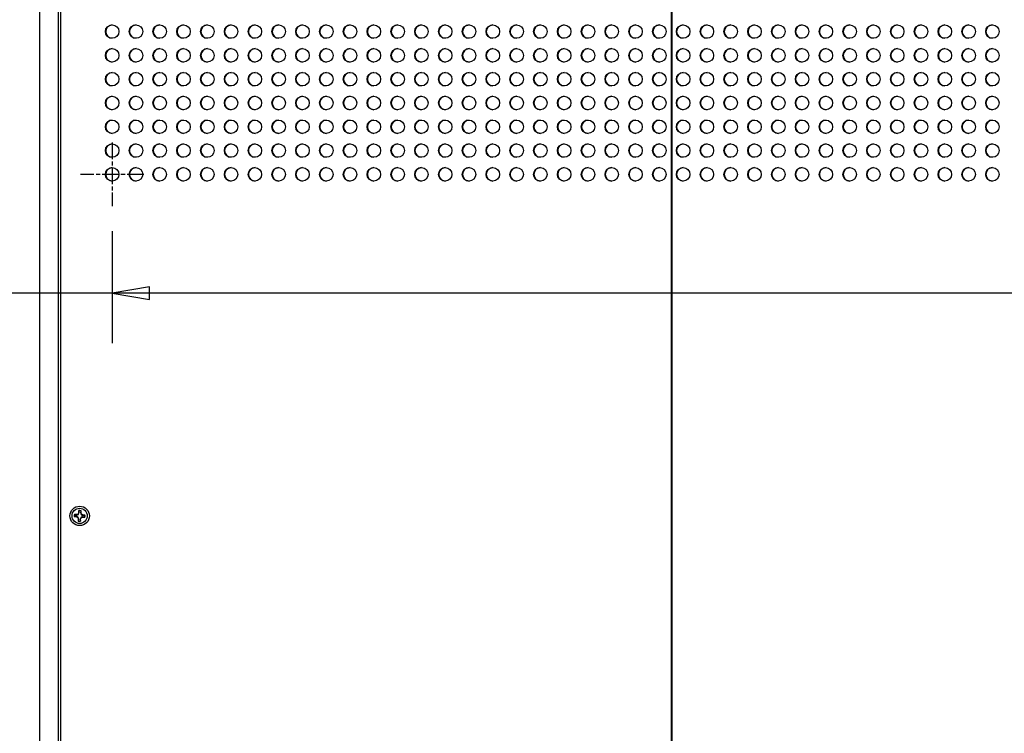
# Model space of a CAD drawing. Header units: millimetres. Extents: x 80 to 2248, y 80 to 1719.
# Tile 4 of 77: x 337 to 665, y 932 to 1170. Entities that reach past the tile are written whole.
import ezdxf

# ---------------------------------------------------------------- set-up
doc = ezdxf.new("R2010")
doc.units = ezdxf.units.MM
doc.header["$LTSCALE"] = 8.333333
doc.linetypes.add('CHAIN', pattern=[0.7087, 0.4724, -0.0591, 0.1181, -0.0591])
doc.linetypes.add('DOUBLE_DASH_CHAIN', pattern=[1.2403, 0.6614, -0.0827, 0.1654, -0.0827, 0.1654, -0.0827])
for name, color, linetype, lineweight in [('Center Mark (ANSI)', 7, 'Continuous', 25), ('Dimension (ANSI)', 7, 'Continuous', 25), ('Section Line (ANSI)', 7, 'DOUBLE_DASH_CHAIN', 40), ('Visible (ANSI)', 7, 'Continuous', 25)]:
    doc.layers.add(name, color=color, linetype=linetype, lineweight=lineweight)
doc.styles.add('Note Text (ANSI)', font='tahoma.ttf')
doc.dimstyles.new('Default - mm (ANSI)', dxfattribs={"dimscale": 8.333333, "dimtxt": 1.75, "dimasz": 1.5, "dimexe": 2, "dimexo": 1, "dimgap": 0.8, "dimtad": 0, "dimtih": 1, "dimtoh": 1, "dimrnd": 1e-08, "dimzin": 0, "dimdsep": 46, "dimtxsty": 'Note Text (ANSI)', "dimblk": 'Filled-2', "dimcen": 0.09, "dimdle": 10, "dimclrd": 256, "dimclre": 256, "dimclrt": 256, "dimadec": 1, "dimazin": 0, "dimtfac": 1.741714, "dimtofl": 0, "dimtmove": 0, "dimatfit": 3, "dimldrblk": 'Filled-1', "dimfxl": 1, "dimtolj": 1, "dimtzin": 0, "dimlwd": -1, "dimlwe": -1, "dimarcsym": 0})

# ---------------------------------------------------------------- blocks, each defined once
blk = doc.blocks.new('2dTransSection0')
at = {"layer": 'Section Line (ANSI)', "linetype": 'DOUBLE_DASH_CHAIN', "ltscale": 12.556316}
blk.add_line((66.508, 152.538), (66.508, 67.196), dxfattribs=at)
blk = doc.blocks.new('Filled-2')
at = {"color": 0}
for p, q in [((0, 0), (-1, 0.167)), ((-1, 0.167), (-1, -0.167)), ((-1, 0), (0, 0)), ((-1, -0.167), (0, 0))]:
    blk.add_line(p, q, dxfattribs=at)
at = {"color": 0, "flags": 128}
blk.add_lwpolyline([(-1, -0.167), (0, 0), (-1, 0.167), (-1, -0.167)], dxfattribs=at)
at = {"color": 0}
blk.add_solid([(-1, -0.167), (0, 0), (-1, 0.167), (-1, -0.167)], dxfattribs=at)
blk = doc.blocks.new('*D25')
at = {"layer": 'Defpoints', "color": 0, "transparency": 16777216}
for p in [(367.66, 1107.81), (740.73, 1107.81), (740.73, 1078.74)]:
    blk.add_point(p, dxfattribs=at)
at = {"layer": 'Dimension (ANSI)', "transparency": 16777216}
for p, q in [((367.66, 1099.48), (367.66, 1062.08)), ((740.73, 1099.48), (740.73, 1062.08)), ((367.66, 1078.74), (333.6, 1078.74)), ((728.23, 1078.74), (380.16, 1078.74))]:
    blk.add_line(p, q, dxfattribs=at)
at = {"layer": 'Dimension (ANSI)', "transparency": 16777216, "xscale": 12.5, "yscale": 12.5, "zscale": 12.5, "rotation": 180}
blk.add_blockref('Filled-2', (367.66, 1078.74), dxfattribs=at)
at = {"layer": 'Dimension (ANSI)', "transparency": 16777216, "xscale": 12.5, "yscale": 12.5, "zscale": 12.5}
blk.add_blockref('Filled-2', (740.73, 1078.74), dxfattribs=at)
at = {"layer": 'Dimension (ANSI)', "transparency": 16777216, "char_height": 14.5833, "attachment_point": 5, "style": 'Note Text (ANSI)'}
for s, insert in [('\\A1; 373.06 mm', (274.03, 1093.01)), ('\\A1;[14.687 in]', (274.03, 1062.54))]:
    blk.add_mtext(s, dxfattribs=dict(at, insert=insert))
blk = doc.blocks.new('Filled-1')
at = {"color": 0}
for p, q in [((0, 0), (-1, 0.333)), ((-1, 0.333), (-1, -0.333)), ((-1, 0), (0, 0)), ((-1, -0.333), (0, 0))]:
    blk.add_line(p, q, dxfattribs=at)
at = {"color": 0, "flags": 128}
blk.add_lwpolyline([(-1, -0.333), (0, 0), (-1, 0.333), (-1, -0.333)], dxfattribs=at)
at = {"color": 0}
blk.add_solid([(-1, -0.333), (0, 0), (-1, 0.333), (-1, -0.333)], dxfattribs=at)
blk = doc.blocks.new('*D28')
at = {"layer": 'Defpoints', "color": 0, "transparency": 16777216}
for p in [(368.97, 1239.28), (366.36, 1235.63)]:
    blk.add_point(p, dxfattribs=at)
at = {"layer": 'Dimension (ANSI)', "transparency": 16777216}
for p, q in [((366.91, 1237.45), (368.41, 1237.45)), ((367.66, 1236.7), (367.66, 1238.2)), ((321.38, 1172.76), (359.08, 1225.46)), ((304.52, 1172.76), (321.38, 1172.76))]:
    blk.add_line(p, q, dxfattribs=at)
at = {"layer": 'Dimension (ANSI)', "transparency": 16777216, "xscale": 12.5, "yscale": 12.5, "zscale": 12.5, "rotation": 54.41926613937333}
blk.add_blockref('Filled-2', (366.36, 1235.63), dxfattribs=at)
at = {"layer": 'Dimension (ANSI)', "transparency": 16777216, "insert": (247.92, 1172.76), "char_height": 14.5833, "attachment_point": 5, "style": 'Note Text (ANSI)'}
blk.add_mtext('\\A1; ∅4.50 mm\\P[∅0.177 in]', dxfattribs=at)

msp = doc.modelspace()

# ---------------------------------------------------------------- linework, layer by layer
at = {"layer": 'Center Mark (ANSI)', "linetype": 'CHAIN', "ltscale": 1.410654}
for p, q in [((367.6647, 1128.9725), (367.6647, 1107.81)), ((378.246, 1118.3912), (357.0835, 1118.3912))]:
    msp.add_line(p, q, dxfattribs=at)
at = {"layer": 'Visible (ANSI)'}
for p, q in [((343.4119, 1271.1495), (343.4119, 559.9695)), ((350.5197, 575.4408), (350.5197, 1255.6782)), ((349.7619, 576.4695), (349.7619, 1254.6495)), ((356.5255, 1005.5383), (356.2906, 1005.057)), ((356.5683, 1006.2369), (356.5255, 1005.5383)), ((356.607, 1005.5169), (356.5255, 1005.5383)), ((357.1586, 1005.483), (357.2421, 1005.4944)), ((357.2421, 1005.4944), (357.285, 1006.1929)), ((357.4164, 1004.9879), (357.2421, 1005.4944)), ((355.0416, 1004.2089), (355.7401, 1004.1661)), ((355.7841, 1004.8827), (355.0855, 1004.9255)), ((355.7616, 1004.2475), (355.7401, 1004.1661)), ((355.7401, 1004.1661), (356.2215, 1003.9312)), ((356.2906, 1005.057), (355.7841, 1004.8827)), ((355.7954, 1004.7992), (355.7841, 1004.8827)), ((356.3224, 1004.0204), (356.2215, 1003.9312)), ((356.2215, 1003.9312), (356.3958, 1003.4247)), ((356.3798, 1004.956), (356.2906, 1005.057)), ((356.3958, 1003.4247), (356.3529, 1002.7261)), ((356.4793, 1003.436), (356.3958, 1003.4247)), ((357.0309, 1003.4022), (357.1124, 1003.3807)), ((357.0695, 1002.6822), (357.1124, 1003.3807)), ((357.1124, 1003.3807), (357.3473, 1003.8621)), ((357.258, 1003.963), (357.3473, 1003.8621)), ((357.3155, 1004.8986), (357.4164, 1004.9879)), ((357.3473, 1003.8621), (357.8538, 1004.0364)), ((357.8978, 1004.753), (357.4164, 1004.9879)), ((357.8424, 1004.1199), (357.8538, 1004.0364)), ((357.8538, 1004.0364), (358.5523, 1003.9935)), ((357.8763, 1004.6715), (357.8978, 1004.753)), ((358.5963, 1004.7101), (357.8978, 1004.753))]:
    msp.add_line(p, q, dxfattribs=at)
for centre, radius in [((367.6647, 1166.0162), 2.2479), ((375.6022, 1166.0162), 2.2479), ((383.5397, 1166.0162), 2.2479), ((391.4772, 1166.0162), 2.2479), ((399.4147, 1166.0162), 2.2479), ((407.3522, 1166.0162), 2.2479), ((415.2897, 1166.0162), 2.2479), ((423.2272, 1166.0162), 2.2479), ((431.1647, 1166.0162), 2.2479), ((439.1022, 1166.0162), 2.2479), ((447.0397, 1166.0162), 2.2479), ((454.9772, 1166.0162), 2.2479), ((462.9147, 1166.0162), 2.2479), ((470.8522, 1166.0162), 2.2479), ((478.7897, 1166.0162), 2.2479), ((486.7272, 1166.0162), 2.2479), ((494.6647, 1166.0162), 2.2479), ((502.6022, 1166.0162), 2.2479), ((510.5397, 1166.0162), 2.2479), ((518.4772, 1166.0162), 2.2479), ((526.4147, 1166.0162), 2.2479), ((534.3522, 1166.0162), 2.2479), ((542.2897, 1166.0162), 2.2479), ((550.2272, 1166.0162), 2.2479), ((558.1647, 1166.0162), 2.2479), ((566.1022, 1166.0162), 2.2479), ((574.0397, 1166.0162), 2.2479), ((581.9772, 1166.0162), 2.2479), ((589.9147, 1166.0162), 2.2479), ((597.8522, 1166.0162), 2.2479), ((605.7897, 1166.0162), 2.2479), ((613.7272, 1166.0162), 2.2479), ((621.6647, 1166.0162), 2.2479), ((629.6022, 1166.0162), 2.2479), ((637.5397, 1166.0162), 2.2479), ((645.4772, 1166.0162), 2.2479), ((653.4147, 1166.0162), 2.2479), ((661.3522, 1166.0162), 2.2479), ((367.6647, 1158.0787), 2.2479), ((375.6022, 1158.0787), 2.2479), ((383.5397, 1158.0787), 2.2479), ((391.4772, 1158.0787), 2.2479), ((399.4147, 1158.0787), 2.2479), ((407.3522, 1158.0787), 2.2479), ((415.2897, 1158.0787), 2.2479), ((423.2272, 1158.0787), 2.2479), ((431.1647, 1158.0787), 2.2479), ((439.1022, 1158.0787), 2.2479), ((447.0397, 1158.0787), 2.2479), ((454.9772, 1158.0787), 2.2479), ((462.9147, 1158.0787), 2.2479), ((470.8522, 1158.0787), 2.2479), ((478.7897, 1158.0787), 2.2479), ((486.7272, 1158.0787), 2.2479), ((494.6647, 1158.0787), 2.2479), ((502.6022, 1158.0787), 2.2479), ((510.5397, 1158.0787), 2.2479), ((518.4772, 1158.0787), 2.2479), ((526.4147, 1158.0787), 2.2479), ((534.3522, 1158.0787), 2.2479), ((542.2897, 1158.0787), 2.2479), ((550.2272, 1158.0787), 2.2479), ((558.1647, 1158.0787), 2.2479), ((566.1022, 1158.0787), 2.2479), ((574.0397, 1158.0787), 2.2479), ((581.9772, 1158.0787), 2.2479), ((589.9147, 1158.0787), 2.2479), ((597.8522, 1158.0787), 2.2479), ((605.7897, 1158.0787), 2.2479), ((613.7272, 1158.0787), 2.2479), ((621.6647, 1158.0787), 2.2479), ((629.6022, 1158.0787), 2.2479), ((637.5397, 1158.0787), 2.2479), ((645.4772, 1158.0787), 2.2479), ((653.4147, 1158.0787), 2.2479), ((661.3522, 1158.0787), 2.2479), ((367.6647, 1150.1412), 2.2479), ((375.6022, 1150.1412), 2.2479), ((383.5397, 1150.1412), 2.2479), ((391.4772, 1150.1412), 2.2479), ((399.4147, 1150.1412), 2.2479), ((407.3522, 1150.1412), 2.2479), ((415.2897, 1150.1412), 2.2479), ((423.2272, 1150.1412), 2.2479), ((431.1647, 1150.1412), 2.2479), ((439.1022, 1150.1412), 2.2479), ((447.0397, 1150.1412), 2.2479), ((454.9772, 1150.1412), 2.2479), ((462.9147, 1150.1412), 2.2479), ((470.8522, 1150.1412), 2.2479), ((478.7897, 1150.1412), 2.2479), ((486.7272, 1150.1412), 2.2479), ((494.6647, 1150.1412), 2.2479), ((502.6022, 1150.1412), 2.2479), ((510.5397, 1150.1412), 2.2479), ((518.4772, 1150.1412), 2.2479), ((526.4147, 1150.1412), 2.2479), ((534.3522, 1150.1412), 2.2479), ((542.2897, 1150.1412), 2.2479), ((550.2272, 1150.1412), 2.2479), ((558.1647, 1150.1412), 2.2479), ((566.1022, 1150.1412), 2.2479), ((574.0397, 1150.1412), 2.2479), ((581.9772, 1150.1412), 2.2479), ((589.9147, 1150.1412), 2.2479), ((597.8522, 1150.1412), 2.2479), ((605.7897, 1150.1412), 2.2479), ((613.7272, 1150.1412), 2.2479), ((621.6647, 1150.1412), 2.2479), ((629.6022, 1150.1412), 2.2479), ((637.5397, 1150.1412), 2.2479), ((645.4772, 1150.1412), 2.2479), ((653.4147, 1150.1412), 2.2479), ((661.3522, 1150.1412), 2.2479), ((367.6647, 1142.2037), 2.2479), ((375.6022, 1142.2037), 2.2479), ((383.5397, 1142.2037), 2.2479), ((391.4772, 1142.2037), 2.2479), ((399.4147, 1142.2037), 2.2479), ((407.3522, 1142.2037), 2.2479), ((415.2897, 1142.2037), 2.2479), ((423.2272, 1142.2037), 2.2479), ((431.1647, 1142.2037), 2.2479), ((439.1022, 1142.2037), 2.2479), ((447.0397, 1142.2037), 2.2479), ((454.9772, 1142.2037), 2.2479), ((462.9147, 1142.2037), 2.2479), ((470.8522, 1142.2037), 2.2479), ((478.7897, 1142.2037), 2.2479), ((486.7272, 1142.2037), 2.2479), ((494.6647, 1142.2037), 2.2479), ((502.6022, 1142.2037), 2.2479), ((510.5397, 1142.2037), 2.2479), ((518.4772, 1142.2037), 2.2479), ((526.4147, 1142.2037), 2.2479), ((534.3522, 1142.2037), 2.2479), ((542.2897, 1142.2037), 2.2479), ((550.2272, 1142.2037), 2.2479), ((558.1647, 1142.2037), 2.2479), ((566.1022, 1142.2037), 2.2479), ((574.0397, 1142.2037), 2.2479), ((581.9772, 1142.2037), 2.2479), ((589.9147, 1142.2037), 2.2479), ((597.8522, 1142.2037), 2.2479), ((605.7897, 1142.2037), 2.2479), ((613.7272, 1142.2037), 2.2479), ((621.6647, 1142.2037), 2.2479), ((629.6022, 1142.2037), 2.2479), ((637.5397, 1142.2037), 2.2479), ((645.4772, 1142.2037), 2.2479), ((653.4147, 1142.2037), 2.2479), ((661.3522, 1142.2037), 2.2479), ((367.6647, 1134.2662), 2.2479), ((375.6022, 1134.2662), 2.2479), ((383.5397, 1134.2662), 2.2479), ((391.4772, 1134.2662), 2.2479), ((399.4147, 1134.2662), 2.2479), ((407.3522, 1134.2662), 2.2479), ((415.2897, 1134.2662), 2.2479), ((423.2272, 1134.2662), 2.2479), ((431.1647, 1134.2662), 2.2479), ((439.1022, 1134.2662), 2.2479), ((447.0397, 1134.2662), 2.2479), ((454.9772, 1134.2662), 2.2479), ((462.9147, 1134.2662), 2.2479), ((470.8522, 1134.2662), 2.2479), ((478.7897, 1134.2662), 2.2479), ((486.7272, 1134.2662), 2.2479), ((494.6647, 1134.2662), 2.2479), ((502.6022, 1134.2662), 2.2479), ((510.5397, 1134.2662), 2.2479), ((518.4772, 1134.2662), 2.2479), ((526.4147, 1134.2662), 2.2479), ((534.3522, 1134.2662), 2.2479), ((542.2897, 1134.2662), 2.2479), ((550.2272, 1134.2662), 2.2479), ((558.1647, 1134.2662), 2.2479), ((566.1022, 1134.2662), 2.2479), ((574.0397, 1134.2662), 2.2479), ((581.9772, 1134.2662), 2.2479), ((589.9147, 1134.2662), 2.2479), ((597.8522, 1134.2662), 2.2479), ((605.7897, 1134.2662), 2.2479), ((613.7272, 1134.2662), 2.2479), ((621.6647, 1134.2662), 2.2479), ((629.6022, 1134.2662), 2.2479), ((637.5397, 1134.2662), 2.2479), ((645.4772, 1134.2662), 2.2479), ((653.4147, 1134.2662), 2.2479), ((661.3522, 1134.2662), 2.2479), ((367.6647, 1126.3287), 2.2479), ((375.6022, 1126.3287), 2.2479), ((383.5397, 1126.3287), 2.2479), ((391.4772, 1126.3287), 2.2479), ((399.4147, 1126.3287), 2.2479), ((407.3522, 1126.3287), 2.2479), ((415.2897, 1126.3287), 2.2479), ((423.2272, 1126.3287), 2.2479), ((431.1647, 1126.3287), 2.2479), ((439.1022, 1126.3287), 2.2479), ((447.0397, 1126.3287), 2.2479), ((454.9772, 1126.3287), 2.2479), ((462.9147, 1126.3287), 2.2479), ((470.8522, 1126.3287), 2.2479), ((478.7897, 1126.3287), 2.2479), ((486.7272, 1126.3287), 2.2479), ((494.6647, 1126.3287), 2.2479), ((502.6022, 1126.3287), 2.2479), ((510.5397, 1126.3287), 2.2479), ((518.4772, 1126.3287), 2.2479), ((526.4147, 1126.3287), 2.2479), ((534.3522, 1126.3287), 2.2479), ((542.2897, 1126.3287), 2.2479), ((550.2272, 1126.3287), 2.2479), ((558.1647, 1126.3287), 2.2479), ((566.1022, 1126.3287), 2.2479), ((574.0397, 1126.3287), 2.2479), ((581.9772, 1126.3287), 2.2479), ((589.9147, 1126.3287), 2.2479), ((597.8522, 1126.3287), 2.2479), ((605.7897, 1126.3287), 2.2479), ((613.7272, 1126.3287), 2.2479), ((621.6647, 1126.3287), 2.2479), ((629.6022, 1126.3287), 2.2479), ((637.5397, 1126.3287), 2.2479), ((645.4772, 1126.3287), 2.2479), ((653.4147, 1126.3287), 2.2479), ((661.3522, 1126.3287), 2.2479), ((367.6647, 1118.3912), 2.2479), ((375.6022, 1118.3912), 2.2479), ((383.5397, 1118.3912), 2.2479), ((391.4772, 1118.3912), 2.2479), ((399.4147, 1118.3912), 2.2479), ((407.3522, 1118.3912), 2.2479), ((415.2897, 1118.3912), 2.2479), ((423.2272, 1118.3912), 2.2479), ((431.1647, 1118.3912), 2.2479), ((439.1022, 1118.3912), 2.2479), ((447.0397, 1118.3912), 2.2479), ((454.9772, 1118.3912), 2.2479), ((462.9147, 1118.3912), 2.2479), ((470.8522, 1118.3912), 2.2479), ((478.7897, 1118.3912), 2.2479), ((486.7272, 1118.3912), 2.2479), ((494.6647, 1118.3912), 2.2479), ((502.6022, 1118.3912), 2.2479), ((510.5397, 1118.3912), 2.2479), ((518.4772, 1118.3912), 2.2479), ((526.4147, 1118.3912), 2.2479), ((534.3522, 1118.3912), 2.2479), ((542.2897, 1118.3912), 2.2479), ((550.2272, 1118.3912), 2.2479), ((558.1647, 1118.3912), 2.2479), ((566.1022, 1118.3912), 2.2479), ((574.0397, 1118.3912), 2.2479), ((581.9772, 1118.3912), 2.2479), ((589.9147, 1118.3912), 2.2479), ((597.8522, 1118.3912), 2.2479), ((605.7897, 1118.3912), 2.2479), ((613.7272, 1118.3912), 2.2479), ((621.6647, 1118.3912), 2.2479), ((629.6022, 1118.3912), 2.2479), ((637.5397, 1118.3912), 2.2479), ((645.4772, 1118.3912), 2.2479), ((653.4147, 1118.3912), 2.2479), ((661.3522, 1118.3912), 2.2479), ((356.8189, 1004.4595), 3.2512), ((356.8189, 1004.4595), 2.54)]:
    msp.add_circle(centre, radius, dxfattribs=at)
for centre, radius, start, end in [((367.7501, 1166.0162), 2.2479, 91.088428, 268.911572), ((375.6876, 1166.0162), 2.2479, 91.088428, 268.911572), ((383.6251, 1166.0162), 2.2479, 91.088428, 268.911572), ((391.5626, 1166.0162), 2.2479, 91.088428, 268.911572), ((399.5001, 1166.0162), 2.2479, 91.088428, 268.911572), ((407.4376, 1166.0162), 2.2479, 91.088428, 268.911572), ((415.3751, 1166.0162), 2.2479, 91.088428, 268.911572), ((423.3126, 1166.0162), 2.2479, 91.088428, 268.911572), ((431.2501, 1166.0162), 2.2479, 91.088428, 268.911572), ((439.1876, 1166.0162), 2.2479, 91.088428, 268.911572), ((447.1251, 1166.0162), 2.2479, 91.088428, 268.911572), ((455.0626, 1166.0162), 2.2479, 91.088428, 268.911572), ((463.0001, 1166.0162), 2.2479, 91.088428, 268.911572), ((470.9376, 1166.0162), 2.2479, 91.088428, 268.911572), ((478.8751, 1166.0162), 2.2479, 91.088428, 268.911572), ((486.8126, 1166.0162), 2.2479, 91.088428, 268.911572), ((494.7501, 1166.0162), 2.2479, 91.088428, 268.911572), ((502.6876, 1166.0162), 2.2479, 91.088428, 268.911572), ((510.6251, 1166.0162), 2.2479, 91.088428, 268.911572), ((518.5626, 1166.0162), 2.2479, 91.088428, 268.911572), ((526.5001, 1166.0162), 2.2479, 91.088428, 268.911572), ((534.4376, 1166.0162), 2.2479, 91.088428, 268.911572), ((542.3751, 1166.0162), 2.2479, 91.088428, 268.911572), ((550.3126, 1166.0162), 2.2479, 91.088428, 268.911572), ((558.2501, 1166.0162), 2.2479, 91.088428, 268.911572), ((566.1876, 1166.0162), 2.2479, 91.088428, 268.911572), ((574.1251, 1166.0162), 2.2479, 91.088428, 268.911572), ((582.0626, 1166.0162), 2.2479, 91.088428, 268.911572), ((590.0001, 1166.0162), 2.2479, 91.088428, 268.911572), ((597.9376, 1166.0162), 2.2479, 91.088428, 268.911572), ((605.8751, 1166.0162), 2.2479, 91.088428, 268.911572), ((613.8126, 1166.0162), 2.2479, 91.088428, 268.911572), ((621.7501, 1166.0162), 2.2479, 91.088428, 268.911572), ((629.6876, 1166.0162), 2.2479, 91.088428, 268.911572), ((637.6251, 1166.0162), 2.2479, 91.088428, 268.911572), ((645.5626, 1166.0162), 2.2479, 91.088428, 268.911572), ((653.5001, 1166.0162), 2.2479, 91.088428, 268.911572), ((661.4376, 1166.0162), 2.2479, 91.088428, 268.911572), ((367.7501, 1158.0787), 2.2479, 91.088428, 268.911572), ((375.6876, 1158.0787), 2.2479, 91.088428, 268.911572), ((383.6251, 1158.0787), 2.2479, 91.088428, 268.911572), ((391.5626, 1158.0787), 2.2479, 91.088428, 268.911572), ((399.5001, 1158.0787), 2.2479, 91.088428, 268.911572), ((407.4376, 1158.0787), 2.2479, 91.088428, 268.911572), ((415.3751, 1158.0787), 2.2479, 91.088428, 268.911572), ((423.3126, 1158.0787), 2.2479, 91.088428, 268.911572), ((431.2501, 1158.0787), 2.2479, 91.088428, 268.911572), ((439.1876, 1158.0787), 2.2479, 91.088428, 268.911572), ((447.1251, 1158.0787), 2.2479, 91.088428, 268.911572), ((455.0626, 1158.0787), 2.2479, 91.088428, 268.911572), ((463.0001, 1158.0787), 2.2479, 91.088428, 268.911572), ((470.9376, 1158.0787), 2.2479, 91.088428, 268.911572), ((478.8751, 1158.0787), 2.2479, 91.088428, 268.911572), ((486.8126, 1158.0787), 2.2479, 91.088428, 268.911572), ((494.7501, 1158.0787), 2.2479, 91.088428, 268.911572), ((502.6876, 1158.0787), 2.2479, 91.088428, 268.911572), ((510.6251, 1158.0787), 2.2479, 91.088428, 268.911572), ((518.5626, 1158.0787), 2.2479, 91.088428, 268.911572), ((526.5001, 1158.0787), 2.2479, 91.088428, 268.911572), ((534.4376, 1158.0787), 2.2479, 91.088428, 268.911572), ((542.3751, 1158.0787), 2.2479, 91.088428, 268.911572), ((550.3126, 1158.0787), 2.2479, 91.088428, 268.911572), ((558.2501, 1158.0787), 2.2479, 91.088428, 268.911572), ((566.1876, 1158.0787), 2.2479, 91.088428, 268.911572), ((574.1251, 1158.0787), 2.2479, 91.088428, 268.911572), ((582.0626, 1158.0787), 2.2479, 91.088428, 268.911572), ((590.0001, 1158.0787), 2.2479, 91.088428, 268.911572), ((597.9376, 1158.0787), 2.2479, 91.088428, 268.911572), ((605.8751, 1158.0787), 2.2479, 91.088428, 268.911572), ((613.8126, 1158.0787), 2.2479, 91.088428, 268.911572), ((621.7501, 1158.0787), 2.2479, 91.088428, 268.911572), ((629.6876, 1158.0787), 2.2479, 91.088428, 268.911572), ((637.6251, 1158.0787), 2.2479, 91.088428, 268.911572), ((645.5626, 1158.0787), 2.2479, 91.088428, 268.911572), ((653.5001, 1158.0787), 2.2479, 91.088428, 268.911572), ((661.4376, 1158.0787), 2.2479, 91.088428, 268.911572), ((367.7501, 1150.1412), 2.2479, 91.088428, 268.911572), ((375.6876, 1150.1412), 2.2479, 91.088428, 268.911572), ((383.6251, 1150.1412), 2.2479, 91.088428, 268.911572), ((391.5626, 1150.1412), 2.2479, 91.088428, 268.911572), ((399.5001, 1150.1412), 2.2479, 91.088428, 268.911572), ((407.4376, 1150.1412), 2.2479, 91.088428, 268.911572), ((415.3751, 1150.1412), 2.2479, 91.088428, 268.911572), ((423.3126, 1150.1412), 2.2479, 91.088428, 268.911572), ((431.2501, 1150.1412), 2.2479, 91.088428, 268.911572), ((439.1876, 1150.1412), 2.2479, 91.088428, 268.911572), ((447.1251, 1150.1412), 2.2479, 91.088428, 268.911572), ((455.0626, 1150.1412), 2.2479, 91.088428, 268.911572), ((463.0001, 1150.1412), 2.2479, 91.088428, 268.911572), ((470.9376, 1150.1412), 2.2479, 91.088428, 268.911572), ((478.8751, 1150.1412), 2.2479, 91.088428, 268.911572), ((486.8126, 1150.1412), 2.2479, 91.088428, 268.911572), ((494.7501, 1150.1412), 2.2479, 91.088428, 268.911572), ((502.6876, 1150.1412), 2.2479, 91.088428, 268.911572), ((510.6251, 1150.1412), 2.2479, 91.088428, 268.911572), ((518.5626, 1150.1412), 2.2479, 91.088428, 268.911572), ((526.5001, 1150.1412), 2.2479, 91.088428, 268.911572), ((534.4376, 1150.1412), 2.2479, 91.088428, 268.911572), ((542.3751, 1150.1412), 2.2479, 91.088428, 268.911572), ((550.3126, 1150.1412), 2.2479, 91.088428, 268.911572), ((558.2501, 1150.1412), 2.2479, 91.088428, 268.911572), ((566.1876, 1150.1412), 2.2479, 91.088428, 268.911572), ((574.1251, 1150.1412), 2.2479, 91.088428, 268.911572), ((582.0626, 1150.1412), 2.2479, 91.088428, 268.911572), ((590.0001, 1150.1412), 2.2479, 91.088428, 268.911572), ((597.9376, 1150.1412), 2.2479, 91.088428, 268.911572), ((605.8751, 1150.1412), 2.2479, 91.088428, 268.911572), ((613.8126, 1150.1412), 2.2479, 91.088428, 268.911572), ((621.7501, 1150.1412), 2.2479, 91.088428, 268.911572), ((629.6876, 1150.1412), 2.2479, 91.088428, 268.911572), ((637.6251, 1150.1412), 2.2479, 91.088428, 268.911572), ((645.5626, 1150.1412), 2.2479, 91.088428, 268.911572), ((653.5001, 1150.1412), 2.2479, 91.088428, 268.911572), ((661.4376, 1150.1412), 2.2479, 91.088428, 268.911572), ((367.7501, 1142.2037), 2.2479, 91.088428, 268.911572), ((375.6876, 1142.2037), 2.2479, 91.088428, 268.911572), ((383.6251, 1142.2037), 2.2479, 91.088428, 268.911572), ((391.5626, 1142.2037), 2.2479, 91.088428, 268.911572), ((399.5001, 1142.2037), 2.2479, 91.088428, 268.911572), ((407.4376, 1142.2037), 2.2479, 91.088428, 268.911572), ((415.3751, 1142.2037), 2.2479, 91.088428, 268.911572), ((423.3126, 1142.2037), 2.2479, 91.088428, 268.911572), ((431.2501, 1142.2037), 2.2479, 91.088428, 268.911572), ((439.1876, 1142.2037), 2.2479, 91.088428, 268.911572), ((447.1251, 1142.2037), 2.2479, 91.088428, 268.911572), ((455.0626, 1142.2037), 2.2479, 91.088428, 268.911572), ((463.0001, 1142.2037), 2.2479, 91.088428, 268.911572), ((470.9376, 1142.2037), 2.2479, 91.088428, 268.911572), ((478.8751, 1142.2037), 2.2479, 91.088428, 268.911572), ((486.8126, 1142.2037), 2.2479, 91.088428, 268.911572), ((494.7501, 1142.2037), 2.2479, 91.088428, 268.911572), ((502.6876, 1142.2037), 2.2479, 91.088428, 268.911572), ((510.6251, 1142.2037), 2.2479, 91.088428, 268.911572), ((518.5626, 1142.2037), 2.2479, 91.088428, 268.911572), ((526.5001, 1142.2037), 2.2479, 91.088428, 268.911572), ((534.4376, 1142.2037), 2.2479, 91.088428, 268.911572), ((542.3751, 1142.2037), 2.2479, 91.088428, 268.911572), ((550.3126, 1142.2037), 2.2479, 91.088428, 268.911572), ((558.2501, 1142.2037), 2.2479, 91.088428, 268.911572), ((566.1876, 1142.2037), 2.2479, 91.088428, 268.911572), ((574.1251, 1142.2037), 2.2479, 91.088428, 268.911572), ((582.0626, 1142.2037), 2.2479, 91.088428, 268.911572), ((590.0001, 1142.2037), 2.2479, 91.088428, 268.911572), ((597.9376, 1142.2037), 2.2479, 91.088428, 268.911572), ((605.8751, 1142.2037), 2.2479, 91.088428, 268.911572), ((613.8126, 1142.2037), 2.2479, 91.088428, 268.911572), ((621.7501, 1142.2037), 2.2479, 91.088428, 268.911572), ((629.6876, 1142.2037), 2.2479, 91.088428, 268.911572), ((637.6251, 1142.2037), 2.2479, 91.088428, 268.911572), ((645.5626, 1142.2037), 2.2479, 91.088428, 268.911572), ((653.5001, 1142.2037), 2.2479, 91.088428, 268.911572), ((661.4376, 1142.2037), 2.2479, 91.088428, 268.911572), ((367.7501, 1134.2662), 2.2479, 91.088428, 268.911572), ((375.6876, 1134.2662), 2.2479, 91.088428, 268.911572), ((383.6251, 1134.2662), 2.2479, 91.088428, 268.911572), ((391.5626, 1134.2662), 2.2479, 91.088428, 268.911572), ((399.5001, 1134.2662), 2.2479, 91.088428, 268.911572), ((407.4376, 1134.2662), 2.2479, 91.088428, 268.911572), ((415.3751, 1134.2662), 2.2479, 91.088428, 268.911572), ((423.3126, 1134.2662), 2.2479, 91.088428, 268.911572), ((431.2501, 1134.2662), 2.2479, 91.088428, 268.911572), ((439.1876, 1134.2662), 2.2479, 91.088428, 268.911572), ((447.1251, 1134.2662), 2.2479, 91.088428, 268.911572), ((455.0626, 1134.2662), 2.2479, 91.088428, 268.911572), ((463.0001, 1134.2662), 2.2479, 91.088428, 268.911572), ((470.9376, 1134.2662), 2.2479, 91.088428, 268.911572), ((478.8751, 1134.2662), 2.2479, 91.088428, 268.911572), ((486.8126, 1134.2662), 2.2479, 91.088428, 268.911572), ((494.7501, 1134.2662), 2.2479, 91.088428, 268.911572), ((502.6876, 1134.2662), 2.2479, 91.088428, 268.911572), ((510.6251, 1134.2662), 2.2479, 91.088428, 268.911572), ((518.5626, 1134.2662), 2.2479, 91.088428, 268.911572), ((526.5001, 1134.2662), 2.2479, 91.088428, 268.911572), ((534.4376, 1134.2662), 2.2479, 91.088428, 268.911572), ((542.3751, 1134.2662), 2.2479, 91.088428, 268.911572), ((550.3126, 1134.2662), 2.2479, 91.088428, 268.911572), ((558.2501, 1134.2662), 2.2479, 91.088428, 268.911572), ((566.1876, 1134.2662), 2.2479, 91.088428, 268.911572), ((574.1251, 1134.2662), 2.2479, 91.088428, 268.911572), ((582.0626, 1134.2662), 2.2479, 91.088428, 268.911572), ((590.0001, 1134.2662), 2.2479, 91.088428, 268.911572), ((597.9376, 1134.2662), 2.2479, 91.088428, 268.911572), ((605.8751, 1134.2662), 2.2479, 91.088428, 268.911572), ((613.8126, 1134.2662), 2.2479, 91.088428, 268.911572), ((621.7501, 1134.2662), 2.2479, 91.088428, 268.911572), ((629.6876, 1134.2662), 2.2479, 91.088428, 268.911572), ((637.6251, 1134.2662), 2.2479, 91.088428, 268.911572), ((645.5626, 1134.2662), 2.2479, 91.088428, 268.911572), ((653.5001, 1134.2662), 2.2479, 91.088428, 268.911572), ((661.4376, 1134.2662), 2.2479, 91.088428, 268.911572), ((367.7501, 1126.3287), 2.2479, 91.088428, 268.911572), ((375.6876, 1126.3287), 2.2479, 91.088428, 268.911572), ((383.6251, 1126.3287), 2.2479, 91.088428, 268.911572), ((391.5626, 1126.3287), 2.2479, 91.088428, 268.911572), ((399.5001, 1126.3287), 2.2479, 91.088428, 268.911572), ((407.4376, 1126.3287), 2.2479, 91.088428, 268.911572), ((415.3751, 1126.3287), 2.2479, 91.088428, 268.911572), ((423.3126, 1126.3287), 2.2479, 91.088428, 268.911572), ((431.2501, 1126.3287), 2.2479, 91.088428, 268.911572), ((439.1876, 1126.3287), 2.2479, 91.088428, 268.911572), ((447.1251, 1126.3287), 2.2479, 91.088428, 268.911572), ((455.0626, 1126.3287), 2.2479, 91.088428, 268.911572), ((463.0001, 1126.3287), 2.2479, 91.088428, 268.911572), ((470.9376, 1126.3287), 2.2479, 91.088428, 268.911572), ((478.8751, 1126.3287), 2.2479, 91.088428, 268.911572), ((486.8126, 1126.3287), 2.2479, 91.088428, 268.911572), ((494.7501, 1126.3287), 2.2479, 91.088428, 268.911572), ((502.6876, 1126.3287), 2.2479, 91.088428, 268.911572), ((510.6251, 1126.3287), 2.2479, 91.088428, 268.911572), ((518.5626, 1126.3287), 2.2479, 91.088428, 268.911572), ((526.5001, 1126.3287), 2.2479, 91.088428, 268.911572), ((534.4376, 1126.3287), 2.2479, 91.088428, 268.911572), ((542.3751, 1126.3287), 2.2479, 91.088428, 268.911572), ((550.3126, 1126.3287), 2.2479, 91.088428, 268.911572), ((558.2501, 1126.3287), 2.2479, 91.088428, 268.911572), ((566.1876, 1126.3287), 2.2479, 91.088428, 268.911572), ((574.1251, 1126.3287), 2.2479, 91.088428, 268.911572), ((582.0626, 1126.3287), 2.2479, 91.088428, 268.911572), ((590.0001, 1126.3287), 2.2479, 91.088428, 268.911572), ((597.9376, 1126.3287), 2.2479, 91.088428, 268.911572), ((605.8751, 1126.3287), 2.2479, 91.088428, 268.911572), ((613.8126, 1126.3287), 2.2479, 91.088428, 268.911572), ((621.7501, 1126.3287), 2.2479, 91.088428, 268.911572), ((629.6876, 1126.3287), 2.2479, 91.088428, 268.911572), ((637.6251, 1126.3287), 2.2479, 91.088428, 268.911572), ((645.5626, 1126.3287), 2.2479, 91.088428, 268.911572), ((653.5001, 1126.3287), 2.2479, 91.088428, 268.911572), ((661.4376, 1126.3287), 2.2479, 91.088428, 268.911572), ((367.7501, 1118.3912), 2.2479, 91.088428, 268.911572), ((375.6876, 1118.3912), 2.2479, 91.088428, 268.911572), ((383.6251, 1118.3912), 2.2479, 91.088428, 268.911572), ((391.5626, 1118.3912), 2.2479, 91.088428, 268.911572), ((399.5001, 1118.3912), 2.2479, 91.088428, 268.911572), ((407.4376, 1118.3912), 2.2479, 91.088428, 268.911572), ((415.3751, 1118.3912), 2.2479, 91.088428, 268.911572), ((423.3126, 1118.3912), 2.2479, 91.088428, 268.911572), ((431.2501, 1118.3912), 2.2479, 91.088428, 268.911572), ((439.1876, 1118.3912), 2.2479, 91.088428, 268.911572), ((447.1251, 1118.3912), 2.2479, 91.088428, 268.911572), ((455.0626, 1118.3912), 2.2479, 91.088428, 268.911572), ((463.0001, 1118.3912), 2.2479, 91.088428, 268.911572), ((470.9376, 1118.3912), 2.2479, 91.088428, 268.911572), ((478.8751, 1118.3912), 2.2479, 91.088428, 268.911572), ((486.8126, 1118.3912), 2.2479, 91.088428, 268.911572), ((494.7501, 1118.3912), 2.2479, 91.088428, 268.911572), ((502.6876, 1118.3912), 2.2479, 91.088428, 268.911572), ((510.6251, 1118.3912), 2.2479, 91.088428, 268.911572), ((518.5626, 1118.3912), 2.2479, 91.088428, 268.911572), ((526.5001, 1118.3912), 2.2479, 91.088428, 268.911572), ((534.4376, 1118.3912), 2.2479, 91.088428, 268.911572), ((542.3751, 1118.3912), 2.2479, 91.088428, 268.911572), ((550.3126, 1118.3912), 2.2479, 91.088428, 268.911572), ((558.2501, 1118.3912), 2.2479, 91.088428, 268.911572), ((566.1876, 1118.3912), 2.2479, 91.088428, 268.911572), ((574.1251, 1118.3912), 2.2479, 91.088428, 268.911572), ((582.0626, 1118.3912), 2.2479, 91.088428, 268.911572), ((590.0001, 1118.3912), 2.2479, 91.088428, 268.911572), ((597.9376, 1118.3912), 2.2479, 91.088428, 268.911572), ((605.8751, 1118.3912), 2.2479, 91.088428, 268.911572), ((613.8126, 1118.3912), 2.2479, 91.088428, 268.911572), ((621.7501, 1118.3912), 2.2479, 91.088428, 268.911572), ((629.6876, 1118.3912), 2.2479, 91.088428, 268.911572), ((637.6251, 1118.3912), 2.2479, 91.088428, 268.911572), ((645.5626, 1118.3912), 2.2479, 91.088428, 268.911572), ((653.5001, 1118.3912), 2.2479, 91.088428, 268.911572), ((661.4376, 1118.3912), 2.2479, 91.088428, 268.911572), ((356.8189, 1004.4595), 1.7949, 74.951611, 98.025529), ((356.8189, 1004.4595), 1.7483, 75.148955, 97.828185), ((356.8189, 1004.4595), 1.7949, 164.951611, 188.025529), ((356.8189, 1004.4595), 1.7483, 165.148955, 187.828185), ((356.8189, 1004.4595), 1.7949, 254.951611, 278.025529), ((356.8189, 1004.4595), 1.7483, 255.148955, 277.828185), ((356.8189, 1004.4595), 1.7483, 345.148955, 7.828185), ((356.8189, 1004.4595), 1.7949, 344.951611, 8.025529)]:
    msp.add_arc(centre, radius, start, end, dxfattribs=at)
for points, weights in [([(356.3798, 1004.956), (356.4699, 1005.1623), (356.607, 1005.5169)], [2.81776863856, 2.60448024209, 2.07391766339]), ([(356.5808, 1006.1915), (356.5746, 1006.2139), (356.5683, 1006.2369)], [1.01218915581, 1.01172679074, 1.01110160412]), ([(356.607, 1005.5169), (356.5971, 1005.7733), (356.5808, 1006.1915)], [2.37346205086, 1.9683578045, 1.53696783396]), ([(357.267, 1006.1494), (357.1997, 1005.7363), (357.1586, 1005.483)], [1.53696783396, 1.9683578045, 2.37346205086]), ([(357.1586, 1005.483), (357.2513, 1005.1144), (357.3155, 1004.8986)], [2.07391766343, 2.6044802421, 2.81776863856]), ([(357.267, 1006.1494), (357.2759, 1006.1709), (357.285, 1006.1929)], [1.01218915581, 1.01172679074, 1.01110160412]), ([(355.0869, 1004.2214), (355.0645, 1004.2152), (355.0416, 1004.2089)], [1.01218915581, 1.01172679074, 1.01110160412]), ([(355.129, 1004.9076), (355.1076, 1004.9165), (355.0855, 1004.9255)], [1.01218915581, 1.01172679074, 1.01110160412]), ([(355.7616, 1004.2475), (355.5052, 1004.2377), (355.0869, 1004.2214)], [2.37346205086, 1.9683578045, 1.53696783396]), ([(355.129, 1004.9076), (355.5422, 1004.8403), (355.7954, 1004.7992)], [1.53696783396, 1.9683578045, 2.37346205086]), ([(356.3224, 1004.0204), (356.1161, 1004.1105), (355.7616, 1004.2475)], [2.81776863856, 2.60448024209, 2.07391766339]), ([(355.7954, 1004.7992), (356.1641, 1004.8919), (356.3798, 1004.956)], [2.07391766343, 2.6044802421, 2.81776863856]), ([(356.4793, 1003.436), (356.3865, 1003.8047), (356.3224, 1004.0204)], [2.07391766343, 2.6044802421, 2.81776863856]), ([(356.3708, 1002.7696), (356.362, 1002.7482), (356.3529, 1002.7261)], [1.01218915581, 1.01172679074, 1.01110160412]), ([(356.3708, 1002.7696), (356.4382, 1003.1827), (356.4793, 1003.436)], [1.53696783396, 1.9683578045, 2.37346205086]), ([(357.258, 1003.963), (357.168, 1003.7567), (357.0309, 1003.4022)], [2.81776863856, 2.6044802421, 2.07391766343]), ([(357.0309, 1003.4022), (357.0407, 1003.1458), (357.057, 1002.7275)], [2.37346205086, 1.9683578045, 1.53696783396]), ([(357.057, 1002.7275), (357.0632, 1002.7051), (357.0695, 1002.6822)], [1.01218915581, 1.01172679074, 1.01110160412]), ([(357.8424, 1004.1199), (357.4738, 1004.0271), (357.258, 1003.963)], [2.07391766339, 2.60448024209, 2.81776863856]), ([(357.3155, 1004.8986), (357.5217, 1004.8086), (357.8763, 1004.6715)], [2.81776863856, 2.60448024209, 2.07391766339]), ([(358.5088, 1004.0114), (358.0957, 1004.0788), (357.8424, 1004.1199)], [1.53696783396, 1.9683578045, 2.37346205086]), ([(357.8763, 1004.6715), (358.1327, 1004.6813), (358.5509, 1004.6976)], [2.37346205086, 1.9683578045, 1.53696783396]), ([(358.5088, 1004.0114), (358.5303, 1004.0026), (358.5523, 1003.9935)], [1.01218915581, 1.01172679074, 1.01110160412]), ([(358.5509, 1004.6976), (358.5733, 1004.7038), (358.5963, 1004.7101)], [1.01218915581, 1.01172679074, 1.01110160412])]:
    msp.add_rational_spline(points, weights, degree=2, dxfattribs=at)

# ---------------------------------------------------------------- block references
at = {"layer": 'Section Line (ANSI)', "xscale": 8.333333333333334, "yscale": 8.333333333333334, "zscale": 8.333333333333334}
msp.add_blockref('2dTransSection0', (0, 0), dxfattribs=at)

# ---------------------------------------------------------------- dimensions: what is measured, and where the dimension line sits
at = {"layer": 'Dimension (ANSI)'}
dim = msp.add_diameter_dim_2p(p1=(368.9727, 1239.2819), p2=(366.3568, 1235.6255), text=' <> mm\\X[∅0.177 in]', dimstyle='Default - mm (ANSI)', override={"dimgap": 0.8, "dimdec": 2, "dimlfac": 1, "dimpost": '', "dimtol": 0, "dimlim": 0, "dimtp": 0, "dimtm": 0, "dimtdec": 2}, dxfattribs=at)
dim.commit()
dim.dimension.update_dxf_attribs({"geometry": '*D28', "text_midpoint": (247.9208, 1172.7565), "dimtype": 163})
dim = msp.add_linear_dim(base=(740.7272, 1078.7436), p1=(367.6647, 1107.81), p2=(740.7272, 1107.81), angle=180, text=' <> mm\\X[14.687 in]', dimstyle='Default - mm (ANSI)', override={"dimgap": 0.8, "dimtih": 0, "dimtoh": 0, "dimdec": 2, "dimpost": '', "dimtol": 0, "dimlim": 0, "dimtp": 0, "dimtm": 0, "dimtdec": 2, "dimatfit": 2}, dxfattribs=at)
dim.commit()
dim.dimension.update_dxf_attribs({"geometry": '*D25', "text_midpoint": (274.0345, 1078.7436), "dimtype": 160})

doc.saveas('drawing.dxf')
